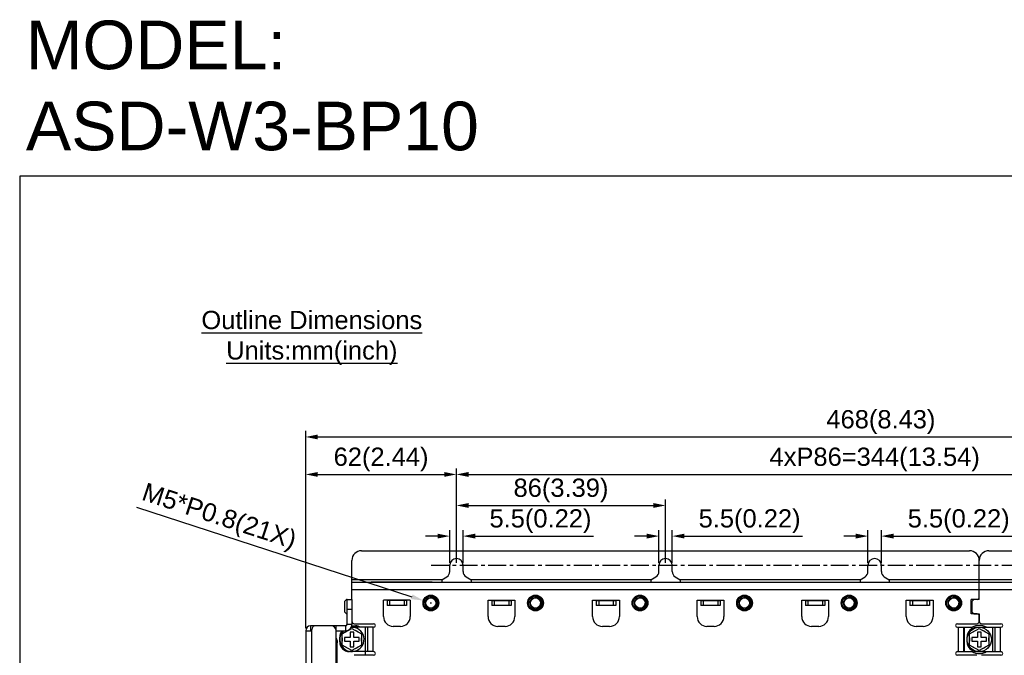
# Model space of a CAD drawing. Header units: millimetres. Extents: x 5740 to 7888, y -1457 to 417.
# Tile 13 of 120: x 5740 to 6144, y -1151 to -890. Entities that reach past the tile are written whole.
import ezdxf

# ---------------------------------------------------------------- set-up
doc = ezdxf.new("R2010")
doc.units = ezdxf.units.MM
doc.header["$LTSCALE"] = 23.1
doc.header["$PDMODE"] = 3
doc.header["$PDSIZE"] = 0.31
doc.linetypes.add('CENTER', pattern=[50.8, 31.75, -6.35, 6.35, -6.35])
doc.layers.get('0').update_dxf_attribs({"linetype": 'CONTINUOUS'})
doc.layers.get('Defpoints').update_dxf_attribs({"linetype": 'CONTINUOUS'})
doc.layers.add('TEXT', color=7, linetype='CONTINUOUS')
doc.styles.get("Standard").update_dxf_attribs({"font": 'arial.ttf'})
doc.dimstyles.new('DIMSTYLE_2', dxfattribs={"dimtxt": 2.5, "dimasz": 3, "dimexe": 0.18, "dimexo": 0.0625, "dimgap": 0.09, "dimtad": 1, "dimdec": 0, "dimdsep": 46, "dimtxsty": 'Standard', "dimblk": '_FILLED', "dimcen": 0.09, "dimadec": 0, "dimazin": 0, "dimtp": 0.01, "dimtm": 0.01, "dimtfac": 1, "dimtdec": 0, "dimtofl": 0, "dimtmove": 0, "dimatfit": 3, "dimldrblk": '_FILLED', "dimfxl": 0, "dimtolj": 1, "dimarcsym": 0})
doc.dimstyles.new('DIMSTYLE_2$0', dxfattribs={"dimtxt": 2.5, "dimasz": 3, "dimexe": 0.18, "dimexo": 0.0625, "dimgap": 0.09, "dimtad": 1, "dimdec": 0, "dimdsep": 46, "dimtxsty": 'Standard', "dimblk": '_FILLED', "dimcen": 0.09, "dimadec": 0, "dimazin": 0, "dimtp": 0.01, "dimtm": 0.01, "dimtfac": 1, "dimtdec": 0, "dimtofl": 0, "dimtmove": 0, "dimatfit": 3, "dimldrblk": '_FILLED', "dimfxl": 0, "dimtolj": 1, "dimarcsym": 0})

# ---------------------------------------------------------------- blocks, each defined once
blk = doc.blocks.new('_FILLED')
at = {"color": 0, "linetype": 'ByBlock'}
blk.add_solid([(0, 0), (-1, 0.2), (-1, -0.2)], dxfattribs=at)
blk = doc.blocks.new('*D555')
at = {"color": 0, "linetype": 'Continuous', "lineweight": -2}
for p, q in [((5857.17, -1139.82), (5857.17, -1058.66)), ((6325.17, -1139.82), (6325.17, -1058.66)), ((5862.17, -1061.16), (6320.17, -1061.16))]:
    blk.add_line(p, q, dxfattribs=at)
at = {"layer": 'Defpoints', "color": 0, "linetype": 'Continuous'}
for p in [(6325.17, -1061.16), (5857.17, -1140.82), (6325.17, -1140.82)]:
    blk.add_point(p, dxfattribs=at)
at = {"color": 0, "linetype": 'Continuous', "lineweight": -2, "xscale": 5, "yscale": 5, "zscale": 5, "rotation": 180}
blk.add_blockref('_FILLED', (5857.17, -1061.16), dxfattribs=at)
at = {"color": 0, "linetype": 'Continuous', "lineweight": -2, "xscale": 5, "yscale": 5, "zscale": 5}
blk.add_blockref('_FILLED', (6325.17, -1061.16), dxfattribs=at)
at = {"color": 0, "linetype": 'Continuous', "insert": (6093.73, -1055), "char_height": 7.5, "attachment_point": 5}
blk.add_mtext('\\A1;468(8.43)', dxfattribs=at)
blk = doc.blocks.new('*D557')
at = {"color": 0, "linetype": 'Continuous', "lineweight": -2}
for p, q in [((5919.17, -1112.92), (5919.17, -1086.83)), ((6005.17, -1112.92), (6005.17, -1086.83)), ((5924.17, -1089.33), (6000.17, -1089.33))]:
    blk.add_line(p, q, dxfattribs=at)
at = {"layer": 'Defpoints', "color": 0, "linetype": 'Continuous'}
for p in [(6005.17, -1089.33), (5919.17, -1113.92), (6005.17, -1113.92)]:
    blk.add_point(p, dxfattribs=at)
at = {"color": 0, "linetype": 'Continuous', "lineweight": -2, "xscale": 5, "yscale": 5, "zscale": 5, "rotation": 180}
blk.add_blockref('_FILLED', (5919.17, -1089.33), dxfattribs=at)
at = {"color": 0, "linetype": 'Continuous', "lineweight": -2, "xscale": 5, "yscale": 5, "zscale": 5}
blk.add_blockref('_FILLED', (6005.17, -1089.33), dxfattribs=at)
at = {"color": 0, "linetype": 'Continuous', "insert": (5962.17, -1083.16), "char_height": 7.5, "attachment_point": 5}
blk.add_mtext('\\A1;86(3.39)', dxfattribs=at)
blk = doc.blocks.new('*D559')
at = {"color": 0, "linetype": 'Continuous', "lineweight": -2}
for p, q in [((5916.42, -1112.92), (5916.42, -1099.42)), ((5921.92, -1112.92), (5921.92, -1099.42)), ((5911.42, -1101.92), (5906.42, -1101.92)), ((5926.92, -1101.92), (5975.54, -1101.92))]:
    blk.add_line(p, q, dxfattribs=at)
at = {"layer": 'Defpoints', "color": 0, "linetype": 'Continuous'}
for p in [(5921.92, -1101.92), (5916.42, -1113.92), (5921.92, -1113.92)]:
    blk.add_point(p, dxfattribs=at)
at = {"color": 0, "linetype": 'Continuous', "lineweight": -2, "xscale": 5, "yscale": 5, "zscale": 5}
blk.add_blockref('_FILLED', (5916.42, -1101.92), dxfattribs=at)
at = {"color": 0, "linetype": 'Continuous', "lineweight": -2, "xscale": 5, "yscale": 5, "zscale": 5, "rotation": 180}
blk.add_blockref('_FILLED', (5921.92, -1101.92), dxfattribs=at)
at = {"color": 0, "linetype": 'Continuous', "insert": (5953.73, -1095.76), "char_height": 7.5, "attachment_point": 5}
blk.add_mtext('\\A1;5.5(0.22)', dxfattribs=at)
blk = doc.blocks.new('*D560')
at = {"color": 0, "linetype": 'Continuous', "lineweight": -2}
for p, q in [((6002.42, -1112.92), (6002.42, -1099.42)), ((6007.92, -1112.92), (6007.92, -1099.42)), ((5997.42, -1101.92), (5992.42, -1101.92)), ((6012.92, -1101.92), (6061.54, -1101.92))]:
    blk.add_line(p, q, dxfattribs=at)
at = {"layer": 'Defpoints', "color": 0, "linetype": 'Continuous'}
for p in [(6007.92, -1101.92), (6002.42, -1113.92), (6007.92, -1113.92)]:
    blk.add_point(p, dxfattribs=at)
at = {"color": 0, "linetype": 'Continuous', "lineweight": -2, "xscale": 5, "yscale": 5, "zscale": 5}
blk.add_blockref('_FILLED', (6002.42, -1101.92), dxfattribs=at)
at = {"color": 0, "linetype": 'Continuous', "lineweight": -2, "xscale": 5, "yscale": 5, "zscale": 5, "rotation": 180}
blk.add_blockref('_FILLED', (6007.92, -1101.92), dxfattribs=at)
at = {"color": 0, "linetype": 'Continuous', "insert": (6039.73, -1095.76), "char_height": 7.5, "attachment_point": 5}
blk.add_mtext('\\A1;5.5(0.22)', dxfattribs=at)
blk = doc.blocks.new('*D562')
at = {"color": 0, "linetype": 'Continuous', "lineweight": -2}
for p, q in [((5857.17, -1139.82), (5857.17, -1074.07)), ((5862.17, -1076.57), (5914.17, -1076.57)), ((5919.17, -1112.92), (5919.17, -1074.07))]:
    blk.add_line(p, q, dxfattribs=at)
at = {"layer": 'Defpoints', "color": 0, "linetype": 'Continuous'}
for p in [(5919.17, -1076.57), (5919.17, -1113.92), (5857.17, -1140.82)]:
    blk.add_point(p, dxfattribs=at)
at = {"color": 0, "linetype": 'Continuous', "lineweight": -2, "xscale": 5, "yscale": 5, "zscale": 5, "rotation": 180}
blk.add_blockref('_FILLED', (5857.17, -1076.57), dxfattribs=at)
at = {"color": 0, "linetype": 'Continuous', "lineweight": -2, "xscale": 5, "yscale": 5, "zscale": 5}
blk.add_blockref('_FILLED', (5919.17, -1076.57), dxfattribs=at)
at = {"color": 0, "linetype": 'Continuous', "insert": (5888.17, -1070.41), "char_height": 7.5, "attachment_point": 5}
blk.add_mtext('\\A1;62(2.44)', dxfattribs=at)
blk = doc.blocks.new('*D568')
at = {"color": 0, "linetype": 'Continuous', "lineweight": -2}
for p, q in [((6088.42, -1112.92), (6088.42, -1099.42)), ((6093.92, -1112.92), (6093.92, -1099.42)), ((6083.42, -1101.92), (6078.42, -1101.92)), ((6098.92, -1101.92), (6147.54, -1101.92))]:
    blk.add_line(p, q, dxfattribs=at)
at = {"layer": 'Defpoints', "color": 0, "linetype": 'Continuous'}
for p in [(6093.92, -1101.92), (6088.42, -1113.92), (6093.92, -1113.92)]:
    blk.add_point(p, dxfattribs=at)
at = {"color": 0, "linetype": 'Continuous', "lineweight": -2, "xscale": 5, "yscale": 5, "zscale": 5}
blk.add_blockref('_FILLED', (6088.42, -1101.92), dxfattribs=at)
at = {"color": 0, "linetype": 'Continuous', "lineweight": -2, "xscale": 5, "yscale": 5, "zscale": 5, "rotation": 180}
blk.add_blockref('_FILLED', (6093.92, -1101.92), dxfattribs=at)
at = {"color": 0, "linetype": 'Continuous', "insert": (6125.73, -1095.76), "char_height": 7.5, "attachment_point": 5}
blk.add_mtext('\\A1;5.5(0.22)', dxfattribs=at)
blk = doc.blocks.new('*D569')
at = {"color": 0, "linetype": 'Continuous', "lineweight": -2}
for p, q in [((5787.56, -1090.04), (5900.83, -1126.87)), ((5908.45, -1129.42), (5908.9, -1129.42)), ((5908.67, -1129.65), (5908.67, -1129.2))]:
    blk.add_line(p, q, dxfattribs=at)
at = {"layer": 'Defpoints', "color": 0, "linetype": 'Continuous'}
for p in [(5905.58, -1128.42), (5911.76, -1130.43)]:
    blk.add_point(p, dxfattribs=at)
at = {"color": 0, "linetype": 'Continuous', "lineweight": -2, "xscale": 5, "yscale": 5, "zscale": 5, "rotation": 341.9845430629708}
blk.add_blockref('_FILLED', (5905.58, -1128.42), dxfattribs=at)
at = {"color": 0, "linetype": 'Continuous', "insert": (5821.39, -1094.56), "char_height": 7.5, "attachment_point": 5, "rotation": 341.9845}
blk.add_mtext('\\A1;M5*P0.8(21X)', dxfattribs=at)
blk = doc.blocks.new('*D572')
at = {"color": 0, "linetype": 'Continuous', "lineweight": -2}
for p, q in [((5919.17, -1112.92), (5919.17, -1074.07)), ((5924.17, -1076.57), (6258.17, -1076.57)), ((6263.17, -1112.92), (6263.17, -1074.07))]:
    blk.add_line(p, q, dxfattribs=at)
at = {"layer": 'Defpoints', "color": 0, "linetype": 'Continuous'}
for p in [(6263.17, -1076.57), (5919.17, -1113.92), (6263.17, -1113.92)]:
    blk.add_point(p, dxfattribs=at)
at = {"color": 0, "linetype": 'Continuous', "lineweight": -2, "xscale": 5, "yscale": 5, "zscale": 5, "rotation": 180}
blk.add_blockref('_FILLED', (5919.17, -1076.57), dxfattribs=at)
at = {"color": 0, "linetype": 'Continuous', "lineweight": -2, "xscale": 5, "yscale": 5, "zscale": 5}
blk.add_blockref('_FILLED', (6263.17, -1076.57), dxfattribs=at)
at = {"color": 0, "linetype": 'Continuous', "insert": (6091.17, -1070.41), "char_height": 7.5, "attachment_point": 5}
blk.add_mtext('\\A1;4xP86=344(13.54)', dxfattribs=at)

msp = doc.modelspace()

# ---------------------------------------------------------------- linework, layer by layer
at = {"color": 0}
for p, q in [((5880.171, -1107.924), (6130.171, -1107.924)), ((6138.171, -1107.924), (6302.171, -1107.924)), ((5876.171, -1128.024), (5876.171, -1111.924)), ((6134.171, -1120.919), (6134.171, -1111.924)), ((6134.171, -1120.919), (6134.171, -1111.924)), ((5916.421, -1116.527), (5916.421, -1113.924)), ((5921.921, -1116.527), (5921.921, -1113.924)), ((6002.421, -1116.527), (6002.421, -1113.924)), ((6007.921, -1116.527), (6007.921, -1113.924)), ((6088.421, -1116.527), (6088.421, -1113.924)), ((6093.921, -1116.527), (6093.921, -1113.924)), ((5913.171, -1119.924), (5876.171, -1119.924)), ((5876.171, -1120.924), (6134.171, -1120.924)), ((5884.171, -1120.724), (5884.171, -1120.924)), ((5884.171, -1120.724), (5909.171, -1120.724)), ((5885.171, -1120.724), (5885.171, -1120.924)), ((5908.171, -1120.724), (5908.171, -1120.924)), ((5909.171, -1120.724), (5909.171, -1120.924)), ((5913.171, -1119.924), (5915.231, -1118.657)), ((5913.171, -1119.924), (5913.171, -1120.924)), ((5923.111, -1118.657), (5925.171, -1119.924)), ((5925.171, -1119.924), (5925.171, -1120.924)), ((5999.171, -1119.924), (5925.171, -1119.924)), ((5999.171, -1119.924), (6001.231, -1118.657)), ((5999.171, -1119.924), (5999.171, -1120.924)), ((6009.111, -1118.657), (6011.171, -1119.924)), ((6011.171, -1119.924), (6011.171, -1120.924)), ((6085.171, -1119.924), (6011.171, -1119.924)), ((6085.171, -1119.924), (6087.231, -1118.657)), ((6085.171, -1119.924), (6085.171, -1120.924)), ((6095.111, -1118.657), (6097.171, -1119.924)), ((6097.171, -1119.924), (6097.171, -1120.924)), ((6134.171, -1119.924), (6097.171, -1119.924)), ((6171.171, -1119.924), (6134.171, -1119.924)), ((6134.171, -1128.024), (6134.171, -1120.924)), ((6134.171, -1127.124), (6134.171, -1120.924)), ((6134.171, -1120.924), (6306.171, -1120.924)), ((5876.171, -1123.924), (6134.171, -1123.924)), ((6134.171, -1123.924), (6306.171, -1123.924)), ((5873.971, -1128.024), (5873.171, -1128.824)), ((5873.171, -1128.824), (5873.171, -1133.024)), ((5874.171, -1128.024), (5873.971, -1128.024)), ((5874.171, -1138.324), (5874.171, -1128.024)), ((5874.171, -1128.024), (5876.171, -1128.024)), ((5876.171, -1128.024), (5876.171, -1138.324)), ((5900.171, -1128.224), (5889.171, -1128.224)), ((5889.171, -1135.024), (5889.171, -1128.224)), ((5890.671, -1128.224), (5890.671, -1128.424)), ((5890.671, -1128.424), (5890.671, -1130.424)), ((5898.671, -1128.424), (5890.671, -1128.424)), ((5891.671, -1128.424), (5891.671, -1130.424)), ((5897.671, -1128.424), (5897.671, -1130.424)), ((5898.671, -1128.224), (5898.671, -1128.424)), ((5898.671, -1128.424), (5898.671, -1130.424)), ((5900.171, -1128.224), (5900.171, -1135.025)), ((5908.433, -1126.764), (5908.428, -1126.764)), ((5908.433, -1126.764), (5908.428, -1126.764)), ((5908.471, -1126.761), (5908.46, -1126.761)), ((5908.471, -1126.761), (5908.46, -1126.762)), ((5910.387, -1127.378), (5910.391, -1127.381)), ((5910.388, -1127.378), (5910.391, -1127.381)), ((5932.171, -1128.224), (5943.171, -1128.224)), ((5932.171, -1135.024), (5932.171, -1128.224)), ((5933.671, -1128.224), (5933.671, -1128.424)), ((5933.671, -1128.424), (5933.671, -1130.424)), ((5933.671, -1128.424), (5941.671, -1128.424)), ((5934.671, -1128.424), (5934.671, -1130.424)), ((5940.671, -1128.424), (5940.671, -1130.424)), ((5941.671, -1128.224), (5941.671, -1128.424)), ((5941.671, -1128.424), (5941.671, -1130.424)), ((5943.171, -1128.224), (5943.171, -1135.025)), ((5951.433, -1126.764), (5951.428, -1126.764)), ((5951.433, -1126.764), (5951.428, -1126.764)), ((5951.471, -1126.761), (5951.46, -1126.762)), ((5951.471, -1126.761), (5951.46, -1126.761)), ((5953.387, -1127.378), (5953.391, -1127.381)), ((5953.388, -1127.378), (5953.391, -1127.381)), ((5975.171, -1128.224), (5986.171, -1128.224)), ((5975.171, -1135.024), (5975.171, -1128.224)), ((5976.671, -1128.224), (5976.671, -1128.424)), ((5976.671, -1128.424), (5976.671, -1130.424)), ((5976.671, -1128.424), (5984.671, -1128.424)), ((5977.671, -1128.424), (5977.671, -1130.424)), ((5983.671, -1128.424), (5983.671, -1130.424)), ((5984.671, -1128.224), (5984.671, -1128.424)), ((5984.671, -1128.424), (5984.671, -1130.424)), ((5986.171, -1128.224), (5986.171, -1135.025)), ((5994.433, -1126.764), (5994.428, -1126.764)), ((5994.433, -1126.764), (5994.428, -1126.764)), ((5994.471, -1126.761), (5994.46, -1126.761)), ((5994.471, -1126.761), (5994.46, -1126.762)), ((5996.387, -1127.378), (5996.391, -1127.381)), ((5996.388, -1127.378), (5996.391, -1127.381)), ((6018.171, -1128.224), (6029.171, -1128.224)), ((6018.171, -1135.024), (6018.171, -1128.224)), ((6019.671, -1128.224), (6019.671, -1128.424)), ((6019.671, -1128.424), (6019.671, -1130.424)), ((6019.671, -1128.424), (6027.671, -1128.424)), ((6020.671, -1128.424), (6020.671, -1130.424)), ((6026.671, -1128.424), (6026.671, -1130.424)), ((6027.671, -1128.224), (6027.671, -1128.424)), ((6027.671, -1128.424), (6027.671, -1130.424)), ((6029.171, -1128.224), (6029.171, -1135.025)), ((6037.433, -1126.764), (6037.428, -1126.764)), ((6037.433, -1126.764), (6037.428, -1126.764)), ((6037.471, -1126.761), (6037.46, -1126.761)), ((6037.471, -1126.761), (6037.46, -1126.762)), ((6039.387, -1127.378), (6039.391, -1127.381)), ((6039.388, -1127.378), (6039.391, -1127.381)), ((6061.171, -1128.224), (6072.171, -1128.224)), ((6061.171, -1135.024), (6061.171, -1128.224)), ((6062.671, -1128.224), (6062.671, -1128.424)), ((6062.671, -1128.424), (6062.671, -1130.424)), ((6062.671, -1128.424), (6070.671, -1128.424)), ((6063.671, -1128.424), (6063.671, -1130.424)), ((6069.671, -1128.424), (6069.671, -1130.424)), ((6070.671, -1128.224), (6070.671, -1128.424)), ((6070.671, -1128.424), (6070.671, -1130.424)), ((6072.171, -1128.224), (6072.171, -1135.025)), ((6080.433, -1126.764), (6080.428, -1126.764)), ((6080.433, -1126.764), (6080.428, -1126.764)), ((6080.471, -1126.761), (6080.46, -1126.761)), ((6080.471, -1126.761), (6080.46, -1126.762)), ((6082.387, -1127.378), (6082.391, -1127.381)), ((6082.388, -1127.378), (6082.391, -1127.381)), ((6104.171, -1128.224), (6115.171, -1128.224)), ((6104.171, -1135.024), (6104.171, -1128.224)), ((6105.671, -1128.224), (6105.671, -1128.424)), ((6105.671, -1128.424), (6105.671, -1130.424)), ((6105.671, -1128.424), (6113.671, -1128.424)), ((6106.671, -1128.424), (6106.671, -1130.424)), ((6112.671, -1128.424), (6112.671, -1130.424)), ((6113.671, -1128.224), (6113.671, -1128.424)), ((6113.671, -1128.424), (6113.671, -1130.424)), ((6115.171, -1128.224), (6115.171, -1135.025)), ((6123.433, -1126.764), (6123.428, -1126.764)), ((6123.433, -1126.764), (6123.428, -1126.764)), ((6123.471, -1126.761), (6123.46, -1126.761)), ((6123.471, -1126.761), (6123.46, -1126.762)), ((6125.387, -1127.378), (6125.391, -1127.381)), ((6125.388, -1127.378), (6125.391, -1127.381)), ((6130.871, -1133.924), (6130.871, -1127.924)), ((6133.371, -1127.924), (6130.871, -1127.924)), ((6131.971, -1128.024), (6131.171, -1128.824)), ((6131.171, -1128.824), (6131.171, -1133.024)), ((6134.171, -1128.024), (6131.971, -1128.024)), ((5873.171, -1133.024), (5873.971, -1133.824)), ((5874.171, -1132.024), (5876.171, -1132.024)), ((5898.671, -1130.424), (5890.671, -1130.424)), ((5941.671, -1130.424), (5933.671, -1130.424)), ((5984.671, -1130.424), (5976.671, -1130.424)), ((6027.671, -1130.424), (6019.671, -1130.424)), ((6070.671, -1130.424), (6062.671, -1130.424)), ((6113.671, -1130.424), (6105.671, -1130.424)), ((6131.171, -1133.024), (6131.971, -1133.824)), ((5873.971, -1133.824), (5874.171, -1133.824)), ((6133.371, -1133.924), (6130.871, -1133.924)), ((6131.971, -1133.824), (6134.171, -1133.824)), ((6134.171, -1133.824), (6134.171, -1136.924)), ((6134.171, -1136.924), (6134.171, -1134.724)), ((5857.171, -1140.824), (5857.171, -1311.824)), ((5857.171, -1140.824), (5859.671, -1140.824)), ((5859.171, -1138.824), (5859.171, -1140.824)), ((5873.671, -1138.824), (5859.171, -1138.824)), ((5859.671, -1312.324), (5859.671, -1140.324)), ((5869.671, -1313.824), (5869.671, -1138.824)), ((5869.671, -1140.824), (5873.671, -1140.824)), ((5872.221, -1142.144), (5876.171, -1139.863)), ((5873.671, -1140.824), (5873.671, -1138.824)), ((5876.171, -1138.324), (5874.171, -1138.324)), ((5875.421, -1141.424), (5875.421, -1143.674)), ((5876.921, -1141.424), (5875.421, -1141.424)), ((5885.121, -1139.424), (5875.912, -1139.424)), ((5876.119, -1138.824), (5877.671, -1138.824)), ((5876.171, -1139.863), (5880.121, -1142.144)), ((5876.921, -1143.674), (5876.921, -1141.424)), ((5877.171, -1137.924), (5885.121, -1137.924)), ((5881.671, -1139.424), (5881.671, -1149.424)), ((5882.671, -1149.424), (5882.671, -1139.424)), ((5884.871, -1149.424), (5884.871, -1139.424)), ((5896.171, -1139.024), (5893.171, -1139.024)), ((5939.171, -1139.024), (5936.171, -1139.024)), ((5982.171, -1139.024), (5979.171, -1139.024)), ((6025.171, -1139.024), (6022.171, -1139.024)), ((6068.171, -1139.024), (6065.171, -1139.024)), ((6111.171, -1139.024), (6108.171, -1139.024)), ((6125.221, -1137.924), (6133.171, -1137.924)), ((6125.221, -1139.424), (6131.232, -1139.424)), ((6125.471, -1139.424), (6125.471, -1149.424)), ((6127.671, -1139.424), (6127.671, -1149.424)), ((6128.171, -1149.424), (6128.171, -1139.424)), ((6130.221, -1142.144), (6134.171, -1139.863)), ((6133.171, -1139.424), (6143.121, -1139.424)), ((6133.421, -1141.424), (6133.421, -1143.674)), ((6134.921, -1141.424), (6133.421, -1141.424)), ((6134.171, -1139.863), (6138.121, -1142.144)), ((6134.921, -1143.674), (6134.921, -1141.424)), ((6135.171, -1137.924), (6143.121, -1137.924)), ((6139.671, -1139.424), (6139.671, -1149.424)), ((6140.671, -1149.424), (6140.671, -1139.424)), ((6142.871, -1149.424), (6142.871, -1139.424)), ((5870.189, -1145.824), (5869.671, -1145.824)), ((5870.189, -1158.224), (5870.189, -1145.824)), ((5871.171, -1145.424), (5871.171, -1143.424)), ((5872.221, -1146.705), (5872.221, -1142.144)), ((5873.171, -1143.674), (5873.171, -1145.174)), ((5875.421, -1143.674), (5873.171, -1143.674)), ((5873.171, -1145.174), (5875.421, -1145.174)), ((5875.421, -1145.174), (5875.421, -1147.424)), ((5879.171, -1143.674), (5876.921, -1143.674)), ((5876.921, -1147.424), (5876.921, -1145.174)), ((5876.921, -1145.174), (5879.171, -1145.174)), ((5879.171, -1145.174), (5879.171, -1143.674)), ((5880.121, -1142.144), (5880.121, -1146.705)), ((6129.171, -1145.424), (6129.171, -1143.424)), ((6130.221, -1146.705), (6130.221, -1142.144)), ((6131.171, -1143.674), (6131.171, -1145.174)), ((6133.421, -1143.674), (6131.171, -1143.674)), ((6131.171, -1145.174), (6133.421, -1145.174)), ((6133.421, -1145.174), (6133.421, -1147.424)), ((6137.171, -1143.674), (6134.921, -1143.674)), ((6134.921, -1147.424), (6134.921, -1145.174)), ((6134.921, -1145.174), (6137.171, -1145.174)), ((6137.171, -1145.174), (6137.171, -1143.674)), ((6138.121, -1142.144), (6138.121, -1146.705)), ((5876.171, -1148.986), (5872.221, -1146.705)), ((5885.121, -1149.424), (5875.171, -1149.424)), ((5875.421, -1147.424), (5876.921, -1147.424)), ((5880.121, -1146.705), (5876.171, -1148.986)), ((5881.671, -1149.424), (5881.671, -1150.924)), ((6125.221, -1149.424), (6131.232, -1149.424)), ((6134.171, -1148.986), (6130.221, -1146.705)), ((6133.171, -1149.424), (6143.121, -1149.424)), ((6133.421, -1147.424), (6134.921, -1147.424)), ((6138.121, -1146.705), (6134.171, -1148.986)), ((5885.121, -1150.924), (5877.171, -1150.924)), ((6133.171, -1150.924), (6125.221, -1150.924)), ((6143.121, -1150.924), (6135.171, -1150.924))]:
    msp.add_line(p, q, dxfattribs=at)
for centre, radius in [((5908.671, -1129.424), 3.25), ((5908.671, -1129.424), 3.19), ((5908.671, -1129.424), 3.09), ((5908.671, -1129.424), 2.9), ((5908.671, -1129.424), 2.1), ((5951.671, -1129.424), 3.25), ((5951.671, -1129.424), 3.19), ((5951.671, -1129.424), 3.09), ((5951.671, -1129.424), 2.9), ((5951.671, -1129.424), 2.1), ((5994.671, -1129.424), 3.25), ((5994.671, -1129.424), 3.19), ((5994.671, -1129.424), 3.09), ((5994.671, -1129.424), 2.9), ((5994.671, -1129.424), 2.1), ((6037.671, -1129.424), 3.25), ((6037.671, -1129.424), 3.19), ((6037.671, -1129.424), 3.09), ((6037.671, -1129.424), 2.9), ((6037.671, -1129.424), 2.1), ((6080.671, -1129.424), 3.25), ((6080.671, -1129.424), 3.19), ((6080.671, -1129.424), 3.09), ((6080.671, -1129.424), 2.9), ((6080.671, -1129.424), 2.1), ((6123.671, -1129.424), 3.25), ((6123.671, -1129.424), 3.19), ((6123.671, -1129.424), 3.09), ((6123.671, -1129.424), 2.9), ((6123.671, -1129.424), 2.1), ((6134.171, -1144.424), 5)]:
    msp.add_circle(centre, radius, dxfattribs=at)
for centre, radius, start, end in [((5880.171, -1111.924), 4, 90, 180), ((6130.171, -1111.924), 4, 0, 90), ((6138.171, -1111.924), 4, 90, 180), ((5919.171, -1113.924), 2.75, 0, 180), ((6005.171, -1113.924), 2.75, 0, 180), ((6091.171, -1113.924), 2.75, 0, 180), ((5913.921, -1116.527), 2.5, 301.6075, 0), ((5924.421, -1116.527), 2.5, 180, 238.3925), ((5999.921, -1116.527), 2.5, 301.6075, 0), ((6010.421, -1116.527), 2.5, 180, 238.3925), ((6085.921, -1116.527), 2.5, 301.6075, 0), ((6096.421, -1116.527), 2.5, 180, 238.3925), ((5908.671, -1129.424), 2.672, 50.20954, 95.20954), ((5908.673, -1129.439), 2.686, 94.5475, 95.23162), ((5908.643, -1129.457), 2.714, 49.28778, 50.19523), ((5908.62, -1129.361), 2.657, 48.2858, 48.48571), ((5908.645, -1129.455), 2.711, 49.09857, 49.28766), ((5908.753, -1129.137), 2.109, 338.35449, 352.16001), ((5951.671, -1129.424), 2.672, 50.20954, 95.20954), ((5951.673, -1129.439), 2.686, 94.5475, 95.23162), ((5951.643, -1129.457), 2.714, 49.28778, 50.19523), ((5951.62, -1129.361), 2.657, 48.2858, 48.48571), ((5951.645, -1129.455), 2.711, 49.09857, 49.28766), ((5951.753, -1129.137), 2.109, 338.35449, 352.16001), ((5994.671, -1129.424), 2.672, 50.20954, 95.20954), ((5994.673, -1129.439), 2.686, 94.5475, 95.23162), ((5994.643, -1129.457), 2.714, 49.28778, 50.19523), ((5994.62, -1129.361), 2.657, 48.2858, 48.48571), ((5994.645, -1129.455), 2.711, 49.09857, 49.28766), ((5994.753, -1129.137), 2.109, 338.35449, 352.16001), ((6037.671, -1129.424), 2.672, 50.20954, 95.20954), ((6037.673, -1129.439), 2.686, 94.5475, 95.23162), ((6037.643, -1129.457), 2.714, 49.28778, 50.19523), ((6037.62, -1129.361), 2.657, 48.2858, 48.48571), ((6037.645, -1129.455), 2.711, 49.09857, 49.28766), ((6037.753, -1129.137), 2.109, 338.35449, 352.16001), ((6080.671, -1129.424), 2.672, 50.20954, 95.20954), ((6080.673, -1129.439), 2.686, 94.5475, 95.23162), ((6080.643, -1129.457), 2.714, 49.28778, 50.19523), ((6080.62, -1129.361), 2.657, 48.2858, 48.48571), ((6080.645, -1129.455), 2.711, 49.09857, 49.28766), ((6080.753, -1129.137), 2.109, 338.35449, 352.16001), ((6123.671, -1129.424), 2.672, 50.20954, 95.20954), ((6123.673, -1129.439), 2.686, 94.5475, 95.23162), ((6123.643, -1129.457), 2.714, 49.28778, 50.19523), ((6123.62, -1129.361), 2.657, 48.2858, 48.48571), ((6123.645, -1129.455), 2.711, 49.09857, 49.28766), ((6123.753, -1129.137), 2.109, 338.35449, 352.16001), ((6133.371, -1127.124), 0.8, 270, 0), ((5877.171, -1136.924), 1, 180, 270), ((5893.171, -1135.024), 4, 180, 270), ((5896.171, -1135.024), 4, 270, 0), ((5936.171, -1135.024), 4, 180, 270), ((5939.171, -1135.024), 4, 270, 0), ((5979.171, -1135.024), 4, 180, 270), ((5982.171, -1135.024), 4, 270, 0), ((6022.171, -1135.024), 4, 180, 270), ((6025.171, -1135.024), 4, 270, 0), ((6065.171, -1135.024), 4, 180, 270), ((6068.171, -1135.024), 4, 270, 0), ((6108.171, -1135.024), 4, 180, 270), ((6111.171, -1135.024), 4, 270, 0), ((6133.171, -1136.924), 1, 270, 0), ((6133.371, -1134.724), 0.8, 0, 90), ((6135.171, -1136.924), 1, 180, 270), ((5859.171, -1140.824), 2, 90, 180), ((5861.171, -1140.324), 1.5, 90, 180), ((5867.671, -1140.824), 2, 0, 90), ((5876.171, -1144.424), 5, 133.93838, 93.01415), ((5875.171, -1143.424), 4, 139.41571, 180), ((5876.171, -1144.424), 4, 110.93128, 129.06872), ((5873.671, -1138.324), 2.5, 270, 0), ((5873.671, -1138.324), 0.5, 270, 0), ((5876.171, -1144.424), 4, 50.93128, 69.06872), ((5877.671, -1142.824), 4, 58.30186, 90), ((5885.121, -1138.674), 0.75, 270, 90), ((6125.221, -1138.674), 0.75, 90, 270), ((6133.171, -1143.424), 4, 90, 180), ((6134.171, -1144.424), 5.8, 59.54969, 120.45031), ((6134.171, -1144.424), 4, 110.93128, 129.06872), ((6134.171, -1144.424), 4, 50.93128, 69.06872), ((6143.121, -1138.674), 0.75, 270, 90), ((5875.171, -1145.424), 4, 180, 270), ((5876.171, -1144.424), 4, 170.93128, 189.06872), ((5876.171, -1144.424), 4, 350.93128, 9.06872), ((6133.171, -1145.424), 4, 180, 270), ((6134.171, -1144.424), 4, 170.93128, 189.06872), ((6134.171, -1144.424), 4, 350.93128, 9.06872), ((5876.171, -1144.424), 4, 230.93128, 249.06872), ((5876.171, -1144.424), 4, 290.93128, 309.06872), ((5885.121, -1150.174), 0.75, 270, 90), ((6125.221, -1150.174), 0.75, 90, 270), ((6134.171, -1144.424), 5.8, 239.54969, 300.45031), ((6134.171, -1144.424), 4, 230.93128, 249.06872), ((6134.171, -1144.424), 4, 290.93128, 309.06872), ((6143.121, -1150.174), 0.75, 270, 90)]:
    msp.add_arc(centre, radius, start, end, dxfattribs=at)
for points, knots in [([(5906.324, -1129.424), (5906.318, -1129.586), (5906.335, -1129.83), (5906.407, -1130.146), (5906.511, -1130.454), (5906.698, -1130.815), (5906.955, -1131.131), (5907.195, -1131.349), (5907.456, -1131.542), (5907.816, -1131.733), (5908.284, -1131.872), (5908.771, -1131.916), (5909.256, -1131.864), (5909.723, -1131.72), (5910.081, -1131.526), (5910.341, -1131.333), (5910.582, -1131.115), (5910.841, -1130.802), (5911.037, -1130.445), (5911.151, -1130.142), (5911.236, -1129.829), (5911.267, -1129.586), (5911.272, -1129.424)], [0, 0, 0, 0, 0.0624712, 0.0937466, 0.1250232, 0.1874961, 0.2499703, 0.2812478, 0.3125255, 0.3750042, 0.4374824, 0.4999635, 0.5624459, 0.6249288, 0.6874132, 0.7186927, 0.7499725, 0.8124597, 0.874948, 0.9062263, 0.9375056, 1, 1, 1, 1]), ([(5906.324, -1129.424), (5906.327, -1129.316), (5906.35, -1129.098), (5906.429, -1128.781), (5906.552, -1128.477), (5906.716, -1128.194), (5906.919, -1127.937), (5907.157, -1127.711), (5907.424, -1127.522), (5907.715, -1127.373), (5908.025, -1127.267), (5908.348, -1127.208), (5908.675, -1127.196), (5909, -1127.233), (5909.317, -1127.317), (5909.618, -1127.447), (5909.895, -1127.62), (5910.061, -1127.763), (5910.138, -1127.839)], [0, 0, 0, 0, 0.0625023, 0.1250103, 0.1875106, 0.2500143, 0.3125148, 0.3750188, 0.4375218, 0.5000233, 0.5625229, 0.6250232, 0.6875213, 0.7500196, 0.8125158, 0.8750103, 0.9375067, 1, 1, 1, 1]), ([(5910.842, -1129.424), (5910.853, -1129.341), (5910.867, -1129.173), (5910.858, -1128.92), (5910.82, -1128.669), (5910.732, -1128.343), (5910.556, -1127.957), (5910.301, -1127.618), (5910.059, -1127.383), (5909.793, -1127.174), (5909.423, -1126.965), (5908.939, -1126.808), (5908.602, -1126.768), (5908.433, -1126.764)], [0, 0, 0, 0, 0.0624401, 0.1249171, 0.1873958, 0.2498953, 0.3747472, 0.4996565, 0.5622201, 0.6247956, 0.7498136, 0.8748779, 1, 1, 1, 1]), ([(5910.138, -1127.839), (5910.232, -1127.933), (5910.402, -1128.137), (5910.597, -1128.486), (5910.723, -1128.864), (5910.759, -1129.128), (5910.764, -1129.26)], [0, 0, 0, 0, 0.2500129, 0.5000187, 0.7500059, 1, 1, 1, 1]), ([(5910.391, -1127.381), (5910.533, -1127.508), (5910.792, -1127.795), (5911.077, -1128.297), (5911.247, -1128.849), (5911.278, -1129.233), (5911.272, -1129.424)], [0, 0, 0, 0, 0.2500181, 0.5000118, 0.7500027, 1, 1, 1, 1]), ([(5949.324, -1129.424), (5949.318, -1129.586), (5949.335, -1129.83), (5949.407, -1130.146), (5949.511, -1130.454), (5949.698, -1130.815), (5949.955, -1131.131), (5950.195, -1131.349), (5950.456, -1131.542), (5950.816, -1131.733), (5951.284, -1131.872), (5951.771, -1131.916), (5952.256, -1131.864), (5952.723, -1131.72), (5953.081, -1131.526), (5953.341, -1131.333), (5953.582, -1131.115), (5953.841, -1130.802), (5954.037, -1130.445), (5954.151, -1130.142), (5954.236, -1129.829), (5954.267, -1129.586), (5954.272, -1129.424)], [0, 0, 0, 0, 0.0624712, 0.0937466, 0.1250232, 0.1874961, 0.2499703, 0.2812478, 0.3125255, 0.3750042, 0.4374824, 0.4999635, 0.5624459, 0.6249288, 0.6874132, 0.7186927, 0.7499725, 0.8124597, 0.874948, 0.9062263, 0.9375056, 1, 1, 1, 1]), ([(5949.324, -1129.424), (5949.327, -1129.316), (5949.35, -1129.098), (5949.429, -1128.781), (5949.552, -1128.477), (5949.716, -1128.194), (5949.919, -1127.937), (5950.157, -1127.711), (5950.424, -1127.522), (5950.715, -1127.373), (5951.025, -1127.267), (5951.348, -1127.208), (5951.675, -1127.196), (5952, -1127.233), (5952.317, -1127.317), (5952.618, -1127.447), (5952.895, -1127.62), (5953.061, -1127.763), (5953.138, -1127.839)], [0, 0, 0, 0, 0.0625023, 0.1250103, 0.1875106, 0.2500143, 0.3125148, 0.3750188, 0.4375218, 0.5000233, 0.5625229, 0.6250232, 0.6875213, 0.7500196, 0.8125158, 0.8750103, 0.9375067, 1, 1, 1, 1]), ([(5953.842, -1129.424), (5953.853, -1129.341), (5953.867, -1129.173), (5953.858, -1128.92), (5953.82, -1128.669), (5953.732, -1128.343), (5953.556, -1127.957), (5953.301, -1127.618), (5953.059, -1127.383), (5952.793, -1127.174), (5952.423, -1126.965), (5951.939, -1126.808), (5951.602, -1126.768), (5951.433, -1126.764)], [0, 0, 0, 0, 0.0624401, 0.1249171, 0.1873958, 0.2498953, 0.3747472, 0.4996565, 0.5622201, 0.6247956, 0.7498136, 0.8748779, 1, 1, 1, 1]), ([(5953.138, -1127.839), (5953.232, -1127.933), (5953.402, -1128.137), (5953.597, -1128.486), (5953.723, -1128.864), (5953.759, -1129.128), (5953.764, -1129.26)], [0, 0, 0, 0, 0.2500129, 0.5000187, 0.7500059, 1, 1, 1, 1]), ([(5953.391, -1127.381), (5953.533, -1127.508), (5953.792, -1127.795), (5954.077, -1128.297), (5954.247, -1128.849), (5954.278, -1129.233), (5954.272, -1129.424)], [0, 0, 0, 0, 0.2500181, 0.5000118, 0.7500027, 1, 1, 1, 1]), ([(5992.324, -1129.424), (5992.318, -1129.586), (5992.335, -1129.83), (5992.407, -1130.146), (5992.511, -1130.454), (5992.698, -1130.815), (5992.955, -1131.131), (5993.195, -1131.349), (5993.456, -1131.542), (5993.816, -1131.733), (5994.284, -1131.872), (5994.771, -1131.916), (5995.256, -1131.864), (5995.723, -1131.72), (5996.081, -1131.526), (5996.341, -1131.333), (5996.582, -1131.115), (5996.841, -1130.802), (5997.037, -1130.445), (5997.151, -1130.142), (5997.236, -1129.829), (5997.267, -1129.586), (5997.272, -1129.424)], [0, 0, 0, 0, 0.0624712, 0.0937466, 0.1250232, 0.1874961, 0.2499703, 0.2812478, 0.3125255, 0.3750042, 0.4374824, 0.4999635, 0.5624459, 0.6249288, 0.6874132, 0.7186927, 0.7499725, 0.8124597, 0.874948, 0.9062263, 0.9375056, 1, 1, 1, 1]), ([(5992.324, -1129.424), (5992.327, -1129.316), (5992.35, -1129.098), (5992.429, -1128.781), (5992.552, -1128.477), (5992.716, -1128.194), (5992.919, -1127.937), (5993.157, -1127.711), (5993.424, -1127.522), (5993.715, -1127.373), (5994.025, -1127.267), (5994.348, -1127.208), (5994.675, -1127.196), (5995, -1127.233), (5995.317, -1127.317), (5995.618, -1127.447), (5995.895, -1127.62), (5996.061, -1127.763), (5996.138, -1127.839)], [0, 0, 0, 0, 0.0625023, 0.1250103, 0.1875106, 0.2500143, 0.3125148, 0.3750188, 0.4375218, 0.5000233, 0.5625229, 0.6250232, 0.6875213, 0.7500196, 0.8125158, 0.8750103, 0.9375067, 1, 1, 1, 1]), ([(5996.842, -1129.424), (5996.853, -1129.341), (5996.867, -1129.173), (5996.858, -1128.92), (5996.82, -1128.669), (5996.732, -1128.343), (5996.556, -1127.957), (5996.301, -1127.618), (5996.059, -1127.383), (5995.793, -1127.174), (5995.423, -1126.965), (5994.939, -1126.808), (5994.602, -1126.768), (5994.433, -1126.764)], [0, 0, 0, 0, 0.0624401, 0.1249171, 0.1873958, 0.2498953, 0.3747472, 0.4996565, 0.5622201, 0.6247956, 0.7498136, 0.8748779, 1, 1, 1, 1]), ([(5996.138, -1127.839), (5996.232, -1127.933), (5996.402, -1128.137), (5996.597, -1128.486), (5996.723, -1128.864), (5996.759, -1129.128), (5996.764, -1129.26)], [0, 0, 0, 0, 0.2500129, 0.5000187, 0.7500059, 1, 1, 1, 1]), ([(5996.391, -1127.381), (5996.533, -1127.508), (5996.792, -1127.795), (5997.077, -1128.297), (5997.247, -1128.849), (5997.278, -1129.233), (5997.272, -1129.424)], [0, 0, 0, 0, 0.2500181, 0.5000118, 0.7500027, 1, 1, 1, 1]), ([(6035.324, -1129.424), (6035.318, -1129.586), (6035.335, -1129.83), (6035.407, -1130.146), (6035.511, -1130.454), (6035.698, -1130.815), (6035.955, -1131.131), (6036.195, -1131.349), (6036.456, -1131.542), (6036.816, -1131.733), (6037.284, -1131.872), (6037.771, -1131.916), (6038.256, -1131.864), (6038.723, -1131.72), (6039.081, -1131.526), (6039.341, -1131.333), (6039.582, -1131.115), (6039.841, -1130.802), (6040.037, -1130.445), (6040.151, -1130.142), (6040.236, -1129.829), (6040.267, -1129.586), (6040.272, -1129.424)], [0, 0, 0, 0, 0.0624712, 0.0937466, 0.1250232, 0.1874961, 0.2499703, 0.2812478, 0.3125255, 0.3750042, 0.4374824, 0.4999635, 0.5624459, 0.6249288, 0.6874132, 0.7186927, 0.7499725, 0.8124597, 0.874948, 0.9062263, 0.9375056, 1, 1, 1, 1]), ([(6035.324, -1129.424), (6035.327, -1129.316), (6035.35, -1129.098), (6035.429, -1128.781), (6035.552, -1128.477), (6035.716, -1128.194), (6035.919, -1127.937), (6036.157, -1127.711), (6036.424, -1127.522), (6036.715, -1127.373), (6037.025, -1127.267), (6037.348, -1127.208), (6037.675, -1127.196), (6038, -1127.233), (6038.317, -1127.317), (6038.618, -1127.447), (6038.895, -1127.62), (6039.061, -1127.763), (6039.138, -1127.839)], [0, 0, 0, 0, 0.0625023, 0.1250103, 0.1875106, 0.2500143, 0.3125148, 0.3750188, 0.4375218, 0.5000233, 0.5625229, 0.6250232, 0.6875213, 0.7500196, 0.8125158, 0.8750103, 0.9375067, 1, 1, 1, 1]), ([(6039.842, -1129.424), (6039.853, -1129.341), (6039.867, -1129.173), (6039.858, -1128.92), (6039.82, -1128.669), (6039.732, -1128.343), (6039.556, -1127.957), (6039.301, -1127.618), (6039.059, -1127.383), (6038.793, -1127.174), (6038.423, -1126.965), (6037.939, -1126.808), (6037.602, -1126.768), (6037.433, -1126.764)], [0, 0, 0, 0, 0.0624401, 0.1249171, 0.1873958, 0.2498953, 0.3747472, 0.4996565, 0.5622201, 0.6247956, 0.7498136, 0.8748779, 1, 1, 1, 1]), ([(6039.138, -1127.839), (6039.232, -1127.933), (6039.402, -1128.137), (6039.597, -1128.486), (6039.723, -1128.864), (6039.759, -1129.128), (6039.764, -1129.26)], [0, 0, 0, 0, 0.2500129, 0.5000187, 0.7500059, 1, 1, 1, 1]), ([(6039.391, -1127.381), (6039.533, -1127.508), (6039.792, -1127.795), (6040.077, -1128.297), (6040.247, -1128.849), (6040.278, -1129.233), (6040.272, -1129.424)], [0, 0, 0, 0, 0.2500181, 0.5000118, 0.7500027, 1, 1, 1, 1]), ([(6078.324, -1129.424), (6078.318, -1129.586), (6078.335, -1129.83), (6078.407, -1130.146), (6078.511, -1130.454), (6078.698, -1130.815), (6078.955, -1131.131), (6079.195, -1131.349), (6079.456, -1131.542), (6079.816, -1131.733), (6080.284, -1131.872), (6080.771, -1131.916), (6081.256, -1131.864), (6081.723, -1131.72), (6082.081, -1131.526), (6082.341, -1131.333), (6082.582, -1131.115), (6082.841, -1130.802), (6083.037, -1130.445), (6083.151, -1130.142), (6083.236, -1129.829), (6083.267, -1129.586), (6083.272, -1129.424)], [0, 0, 0, 0, 0.0624712, 0.0937466, 0.1250232, 0.1874961, 0.2499703, 0.2812478, 0.3125255, 0.3750042, 0.4374824, 0.4999635, 0.5624459, 0.6249288, 0.6874132, 0.7186927, 0.7499725, 0.8124597, 0.874948, 0.9062263, 0.9375056, 1, 1, 1, 1]), ([(6078.324, -1129.424), (6078.327, -1129.316), (6078.35, -1129.098), (6078.429, -1128.781), (6078.552, -1128.477), (6078.716, -1128.194), (6078.919, -1127.937), (6079.157, -1127.711), (6079.424, -1127.522), (6079.715, -1127.373), (6080.025, -1127.267), (6080.348, -1127.208), (6080.675, -1127.196), (6081, -1127.233), (6081.317, -1127.317), (6081.618, -1127.447), (6081.895, -1127.62), (6082.061, -1127.763), (6082.138, -1127.839)], [0, 0, 0, 0, 0.0625023, 0.1250103, 0.1875106, 0.2500143, 0.3125148, 0.3750188, 0.4375218, 0.5000233, 0.5625229, 0.6250232, 0.6875213, 0.7500196, 0.8125158, 0.8750103, 0.9375067, 1, 1, 1, 1]), ([(6082.842, -1129.424), (6082.853, -1129.341), (6082.867, -1129.173), (6082.858, -1128.92), (6082.82, -1128.669), (6082.732, -1128.343), (6082.556, -1127.957), (6082.301, -1127.618), (6082.059, -1127.383), (6081.793, -1127.174), (6081.423, -1126.965), (6080.939, -1126.808), (6080.602, -1126.768), (6080.433, -1126.764)], [0, 0, 0, 0, 0.0624401, 0.1249171, 0.1873958, 0.2498953, 0.3747472, 0.4996565, 0.5622201, 0.6247956, 0.7498136, 0.8748779, 1, 1, 1, 1]), ([(6082.138, -1127.839), (6082.232, -1127.933), (6082.402, -1128.137), (6082.597, -1128.486), (6082.723, -1128.864), (6082.759, -1129.128), (6082.764, -1129.26)], [0, 0, 0, 0, 0.2500129, 0.5000187, 0.7500059, 1, 1, 1, 1]), ([(6082.391, -1127.381), (6082.533, -1127.508), (6082.792, -1127.795), (6083.077, -1128.297), (6083.247, -1128.849), (6083.278, -1129.233), (6083.272, -1129.424)], [0, 0, 0, 0, 0.2500181, 0.5000118, 0.7500027, 1, 1, 1, 1]), ([(6121.324, -1129.424), (6121.318, -1129.586), (6121.335, -1129.83), (6121.407, -1130.146), (6121.511, -1130.454), (6121.698, -1130.815), (6121.955, -1131.131), (6122.195, -1131.349), (6122.456, -1131.542), (6122.816, -1131.733), (6123.284, -1131.872), (6123.771, -1131.916), (6124.256, -1131.864), (6124.723, -1131.72), (6125.081, -1131.526), (6125.341, -1131.333), (6125.582, -1131.115), (6125.841, -1130.802), (6126.037, -1130.445), (6126.151, -1130.142), (6126.236, -1129.829), (6126.267, -1129.586), (6126.272, -1129.424)], [0, 0, 0, 0, 0.0624712, 0.0937466, 0.1250232, 0.1874961, 0.2499703, 0.2812478, 0.3125255, 0.3750042, 0.4374824, 0.4999635, 0.5624459, 0.6249288, 0.6874132, 0.7186927, 0.7499725, 0.8124597, 0.874948, 0.9062263, 0.9375056, 1, 1, 1, 1]), ([(6121.324, -1129.424), (6121.327, -1129.316), (6121.35, -1129.098), (6121.429, -1128.781), (6121.552, -1128.477), (6121.716, -1128.194), (6121.919, -1127.937), (6122.157, -1127.711), (6122.424, -1127.522), (6122.715, -1127.373), (6123.025, -1127.267), (6123.348, -1127.208), (6123.675, -1127.196), (6124, -1127.233), (6124.317, -1127.317), (6124.618, -1127.447), (6124.895, -1127.62), (6125.061, -1127.763), (6125.138, -1127.839)], [0, 0, 0, 0, 0.0625023, 0.1250103, 0.1875106, 0.2500143, 0.3125148, 0.3750188, 0.4375218, 0.5000233, 0.5625229, 0.6250232, 0.6875213, 0.7500196, 0.8125158, 0.8750103, 0.9375067, 1, 1, 1, 1]), ([(6125.842, -1129.424), (6125.853, -1129.341), (6125.867, -1129.173), (6125.858, -1128.92), (6125.82, -1128.669), (6125.732, -1128.343), (6125.556, -1127.957), (6125.301, -1127.618), (6125.059, -1127.383), (6124.793, -1127.174), (6124.423, -1126.965), (6123.939, -1126.808), (6123.602, -1126.768), (6123.433, -1126.764)], [0, 0, 0, 0, 0.0624401, 0.1249171, 0.1873958, 0.2498953, 0.3747472, 0.4996565, 0.5622201, 0.6247956, 0.7498136, 0.8748779, 1, 1, 1, 1]), ([(6125.138, -1127.839), (6125.232, -1127.933), (6125.402, -1128.137), (6125.597, -1128.486), (6125.723, -1128.864), (6125.759, -1129.128), (6125.764, -1129.26)], [0, 0, 0, 0, 0.2500129, 0.5000187, 0.7500059, 1, 1, 1, 1]), ([(6125.391, -1127.381), (6125.533, -1127.508), (6125.792, -1127.795), (6126.077, -1128.297), (6126.247, -1128.849), (6126.278, -1129.233), (6126.272, -1129.424)], [0, 0, 0, 0, 0.2500181, 0.5000118, 0.7500027, 1, 1, 1, 1]), ([(5869.671, -1143.824), (5869.84, -1144.127), (5870.1, -1144.78), (5870.189, -1145.477), (5870.189, -1145.824)], [0, 0, 0, 0, 0.4989104, 1, 1, 1, 1])]:
    msp.add_open_spline(points, degree=3, knots=knots, dxfattribs=at)
at = {"layer": 'TEXT', "color": 0, "linetype": 'CENTER', "ltscale": 0.01}
msp.add_line((5908.792, -1113.924), (6277.132, -1113.924), dxfattribs=at)
at = {"layer": 'TEXT'}
msp.add_lwpolyline([(5739.56, -953.928), (5739.56, -1457.136), (6738.951, -1457.136), (6738.951, -953.928)], close=True, dxfattribs=at)

# ---------------------------------------------------------------- texts
at = {"color": 0, "linetype": 'Continuous', "insert": (5859.697, -1020.444), "char_height": 7.5, "attachment_point": 5}
msp.add_mtext('{\\fArial|b0|i0|c0|p18;\\L\\C7;Outline Dimensions\\PUnits:mm(inch)}', dxfattribs=at)
at = {"layer": 'TEXT', "insert": (5742.109, -889.972), "char_height": 20, "width": 653.24493, "attachment_point": 1}
msp.add_mtext('MODEL:\\PASD-W3-BP10', dxfattribs=at)

# ---------------------------------------------------------------- dimensions: what is measured, and where the dimension line sits
at = {"color": 0, "linetype": 'Continuous'}
dim = msp.add_linear_dim(base=(6325.171, -1061.163), p1=(5857.171, -1140.824), p2=(6325.171, -1140.824), text='<>(8.43)', dimstyle='DIMSTYLE_2$0', override={"dimscale": 2.5, "dimtxt": 3, "dimasz": 2, "dimexe": 1, "dimexo": 0.4, "dimgap": 0.5, "dimtad": 3, "dimdec": 2, "dimpost": ''}, dxfattribs=at)
dim.commit()
dim.dimension.update_dxf_attribs({"geometry": '*D555', "text_midpoint": (6093.73, -1061.163), "dimtype": 160})
for base, p1, p2, text, override, picture, middle in [((5919.171, -1076.572), (5857.171, -1140.824), (5919.171, -1113.924), '<>(2.44)', {"dimscale": 2.5, "dimtxt": 3, "dimasz": 2, "dimexe": 1, "dimexo": 0.4, "dimgap": 0.5, "dimtad": 3, "dimdec": 2}, '*D562', (5888.171, -1070.406)), ((6263.171, -1076.572), (5919.171, -1113.924), (6263.171, -1113.924), '4xP86=<>(13.54)', {"dimscale": 2.5, "dimtxt": 3, "dimasz": 2, "dimexe": 1, "dimexo": 0.4, "dimgap": 0.5, "dimtad": 3, "dimdec": 2, "dimpost": ''}, '*D572', (6091.171, -1070.406)), ((6005.171, -1089.326), (5919.171, -1113.924), (6005.171, -1113.924), '<>(3.39)', {"dimscale": 2.5, "dimtxt": 3, "dimasz": 2, "dimexe": 1, "dimexo": 0.4, "dimgap": 0.5, "dimtad": 3, "dimdec": 2}, '*D557', (5962.171, -1083.16)), ((5921.921, -1101.924), (5916.421, -1113.924), (5921.921, -1113.924), '<>(0.22)', {"dimscale": 2.5, "dimtxt": 3, "dimasz": 2, "dimexe": 1, "dimexo": 0.4, "dimgap": 0.5, "dimtad": 3, "dimdec": 2}, '*D559', (5953.732, -1095.758)), ((6007.921, -1101.924), (6002.421, -1113.924), (6007.921, -1113.924), '<>(0.22)', {"dimscale": 2.5, "dimtxt": 3, "dimasz": 2, "dimexe": 1, "dimexo": 0.4, "dimgap": 0.5, "dimtad": 3, "dimdec": 2}, '*D560', (6039.732, -1095.758)), ((6093.921, -1101.924), (6088.421, -1113.924), (6093.921, -1113.924), '<>(0.22)', {"dimscale": 2.5, "dimtxt": 3, "dimasz": 2, "dimexe": 1, "dimexo": 0.4, "dimgap": 0.5, "dimtad": 3, "dimdec": 2}, '*D568', (6125.732, -1095.758))]:
    dim = msp.add_linear_dim(base=base, p1=p1, p2=p2, text=text, dimstyle='DIMSTYLE_2$0', override=override, dxfattribs=at)
    dim.commit()
    dim.dimension.update_dxf_attribs({"geometry": picture, "text_midpoint": middle})
dim = msp.add_diameter_dim_2p(p1=(5911.762, -1130.43), p2=(5905.58, -1128.419), text='M5*P0.8(21X)', dimstyle='DIMSTYLE_2', override={"dimscale": 2.5, "dimtxt": 3, "dimasz": 2, "dimexe": 1, "dimexo": 0.4, "dimgap": 0.5, "dimtad": 3, "dimdec": 2}, dxfattribs=at)
dim.commit()
dim.dimension.update_dxf_attribs({"geometry": '*D569', "text_midpoint": (5819.487, -1100.42), "dimtype": 163})

doc.saveas('drawing.dxf')
